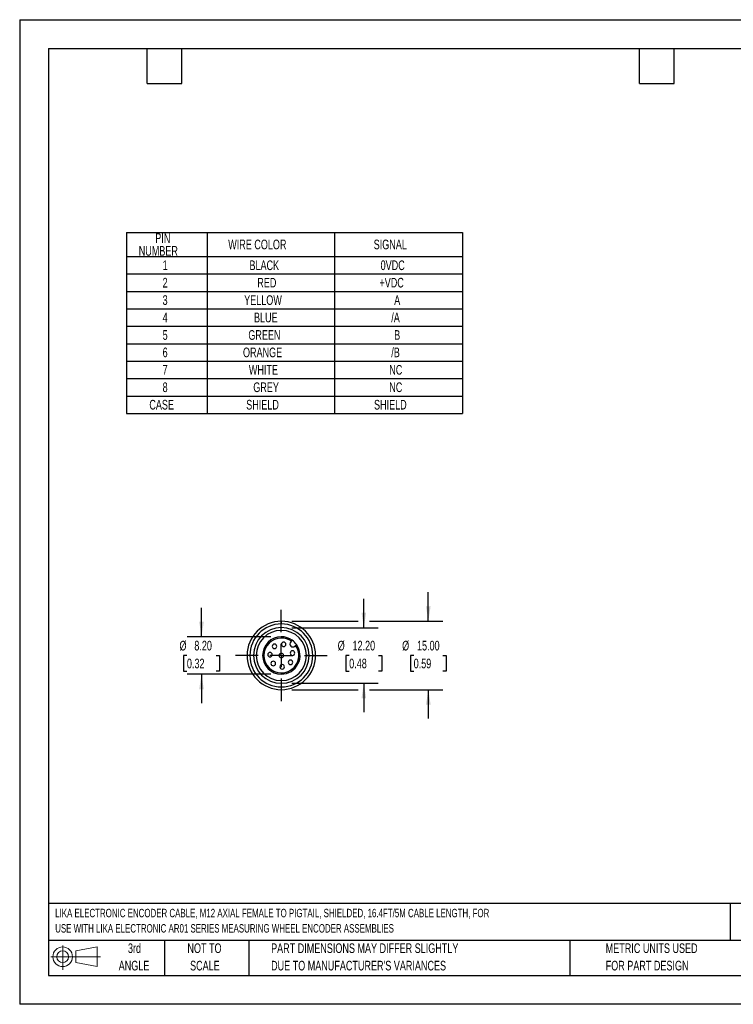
# Model space of a CAD drawing. Header units: millimetres. Extents: x 0 to 279, y 0 to 216.
# Tile 1 of 2: x 0 to 156, y 0 to 216. Entities that reach past the tile are written whole.
import ezdxf

# ---------------------------------------------------------------- set-up
doc = ezdxf.new("R2010")
doc.units = ezdxf.units.MM
doc.linetypes.add('CENTERX2', pattern=[20.32, 12.7, -2.54, 2.54, -2.54])
doc.layers.add('CENTER', color=40, linetype='CENTERX2')
doc.layers.add('SLD-DEFPOINTS', color=7, linetype='Continuous')
doc.layers.add('DIMENSIONS', color=140, linetype='Continuous', lineweight=25)
doc.layers.add('TEXT', color=140, linetype='Continuous', lineweight=25)
doc.styles.add('SLDTEXTSTYLE0', font='TXT', dxfattribs={"width": 0.7})
doc.dimstyles.new('SLDDIMSTYLE0', dxfattribs={"dimtxt": 2.158008, "dimasz": 3.302, "dimexe": 0, "dimexo": 0.0625, "dimgap": 0.539502, "dimtad": 0, "dimtih": 1, "dimtoh": 1, "dimrnd": 1e-09, "dimzin": 4, "dimdsep": 46, "dimtxsty": 'SLDTEXTSTYLE0', "dimsah": 1, "dimcen": 0.09, "dimadec": 0, "dimazin": 1, "dimtfac": 1, "dimtmove": 0, "dimatfit": 0, "dimfxl": 0, "dimfrac": 2, "dimtolj": 1, "dimtzin": 12, "dimarcsym": 0})

# ---------------------------------------------------------------- blocks, each defined once
blk = doc.blocks.new('Block11')
at = {"color": 7, "linetype": 'Continuous', "lineweight": 18}
for p, q in [((2.59, 5.31), (2.59, 0)), ((5.48, 4.17), (10.18, 5.03)), ((10.18, 5.03), (10.18, 0.73)), ((0, 2.88), (10.87, 2.88)), ((5.48, 1.6), (5.48, 4.17)), ((5.48, 1.6), (10.18, 0.73))]:
    blk.add_line(p, q, dxfattribs=at)
for radius in [2.15, 1.29]:
    blk.add_circle((2.59, 2.88), radius, dxfattribs=at)
blk = doc.blocks.new('Block12')
at = {"layer": 'SLD-DEFPOINTS'}
blk.add_blockref('Block11', (0, 0), dxfattribs=at)
blk = doc.blocks.new('SW_NOTE_0')
at = {"layer": 'TEXT', "color": 0, "linetype": 'CENTERX2', "lineweight": 18, "char_height": 1.8519, "attachment_point": 1, "style": 'SLDTEXTSTYLE0'}
for s, insert in [('LIKA ELECTRONIC ENCODER CABLE, M12 AXIAL FEMALE TO PIGTAIL, SHIELDED, 16.4FT/5M CABLE LENGTH, FOR', (0, 2.39)), ('USE WITH LIKA ELECTRONIC AR01 SERIES MEASURING WHEEL ENCODER ASSEMBLIES', (0, -0.96))]:
    blk.add_mtext(s, dxfattribs=dict(at, insert=insert))
blk = doc.blocks.new('SW_NOTE_0_3')
at = {"layer": 'TEXT', "color": 0, "linetype": 'CENTERX2', "lineweight": 18, "char_height": 2.1167, "attachment_point": 1, "style": 'SLDTEXTSTYLE0'}
for s, insert in [('PART DIMENSIONS MAY DIFFER SLIGHTLY', (0, 2.73)), ("DUE TO MANUFACTURER'S VARIANCES", (0, -1.09))]:
    blk.add_mtext(s, dxfattribs=dict(at, insert=insert))
blk = doc.blocks.new('SW_NOTE_0_4')
at = {"layer": 'TEXT', "color": 0, "linetype": 'CENTERX2', "lineweight": 18, "char_height": 2.117, "attachment_point": 2, "style": 'SLDTEXTSTYLE0'}
for s, insert in [('NOT TO', (5.26, 2.73)), ('SCALE', (5.35, -1.09))]:
    blk.add_mtext(s, dxfattribs=dict(at, insert=insert))
blk = doc.blocks.new('SW_NOTE_0_5')
at = {"layer": 'TEXT', "color": 0, "linetype": 'CENTERX2', "lineweight": 18, "char_height": 2.117, "attachment_point": 2, "style": 'SLDTEXTSTYLE0'}
for s, insert in [('3rd', (2.32, 2.73)), ('ANGLE', (2.22, -1.09))]:
    blk.add_mtext(s, dxfattribs=dict(at, insert=insert))
blk = doc.blocks.new('SW_NOTE_0_6')
at = {"layer": 'TEXT', "color": 0, "linetype": 'CENTERX2', "lineweight": 18, "char_height": 2.1167, "attachment_point": 1, "style": 'SLDTEXTSTYLE0'}
for s, insert in [('METRIC UNITS USED', (0, 2.73)), ('FOR PART DESIGN', (0, -1.09))]:
    blk.add_mtext(s, dxfattribs=dict(at, insert=insert))
blk = doc.blocks.new('SW_TABLEANNOTATION_0')
at = {"layer": 'TEXT', "color": 0}
for p, q in [((0, 0), (0, -5.3)), ((0, 0), (17.69, 0)), ((17.69, 0), (17.69, -5.3)), ((17.69, 0), (45.65, 0)), ((45.65, 0), (45.65, -5.3)), ((45.65, 0), (73.72, 0)), ((73.72, 0), (73.72, -5.3)), ((0, -5.3), (0, -9.12)), ((0, -5.3), (17.69, -5.3)), ((17.69, -5.3), (17.69, -9.12)), ((17.69, -5.3), (45.65, -5.3)), ((45.65, -5.3), (45.65, -9.12)), ((45.65, -5.3), (73.72, -5.3)), ((73.72, -5.3), (73.72, -9.12)), ((0, -9.12), (0, -12.94)), ((0, -9.12), (17.69, -9.12)), ((17.69, -9.12), (17.69, -12.94)), ((17.69, -9.12), (45.65, -9.12)), ((45.65, -9.12), (45.65, -12.94)), ((45.65, -9.12), (73.72, -9.12)), ((73.72, -9.12), (73.72, -12.94)), ((0, -12.94), (0, -16.77)), ((0, -12.94), (17.69, -12.94)), ((17.69, -12.94), (17.69, -16.77)), ((17.69, -12.94), (45.65, -12.94)), ((45.65, -12.94), (45.65, -16.77)), ((45.65, -12.94), (73.72, -12.94)), ((73.72, -12.94), (73.72, -16.77)), ((0, -16.77), (0, -20.59)), ((0, -16.77), (17.69, -16.77)), ((17.69, -16.77), (17.69, -20.59)), ((17.69, -16.77), (45.65, -16.77)), ((45.65, -16.77), (45.65, -20.59)), ((45.65, -16.77), (73.72, -16.77)), ((73.72, -16.77), (73.72, -20.59)), ((0, -20.59), (0, -24.41)), ((0, -20.59), (17.69, -20.59)), ((17.69, -20.59), (17.69, -24.41)), ((17.69, -20.59), (45.65, -20.59)), ((45.65, -20.59), (45.65, -24.41)), ((45.65, -20.59), (73.72, -20.59)), ((73.72, -20.59), (73.72, -24.41)), ((0, -24.41), (0, -28.23)), ((0, -24.41), (17.69, -24.41)), ((17.69, -24.41), (17.69, -28.23)), ((17.69, -24.41), (45.65, -24.41)), ((45.65, -24.41), (45.65, -28.23)), ((45.65, -24.41), (73.72, -24.41)), ((73.72, -24.41), (73.72, -28.23)), ((0, -28.23), (0, -32.06)), ((0, -28.23), (17.69, -28.23)), ((17.69, -28.23), (17.69, -32.06)), ((17.69, -28.23), (45.65, -28.23)), ((45.65, -28.23), (45.65, -32.06)), ((45.65, -28.23), (73.72, -28.23)), ((73.72, -28.23), (73.72, -32.06)), ((0, -32.06), (0, -35.88)), ((0, -32.06), (17.69, -32.06)), ((17.69, -32.06), (17.69, -35.88)), ((17.69, -32.06), (45.65, -32.06)), ((45.65, -32.06), (45.65, -35.88)), ((45.65, -32.06), (73.72, -32.06)), ((73.72, -32.06), (73.72, -35.88)), ((0, -35.88), (0, -39.7)), ((0, -35.88), (17.69, -35.88)), ((17.69, -35.88), (17.69, -39.7)), ((17.69, -35.88), (45.65, -35.88)), ((45.65, -35.88), (45.65, -39.7)), ((45.65, -35.88), (73.72, -35.88)), ((73.72, -35.88), (73.72, -39.7)), ((0, -39.7), (17.69, -39.7)), ((17.69, -39.7), (45.65, -39.7)), ((45.65, -39.7), (73.72, -39.7))]:
    blk.add_line(p, q, dxfattribs=at)
at = {"layer": 'TEXT', "color": 0, "attachment_point": 1, "style": 'SLDTEXTSTYLE0'}
for s, insert, char_height in [('PIN', (6.34, -0.18), 2.117), ('WIRE COLOR', (22.33, -1.59), 2.117), ('SIGNAL', (54.23, -1.59), 2.117), ('NUMBER', (2.72, -3), 2.117), ('1', (7.95, -6.15), 2.12), ('BLACK', (26.99, -6.15), 2.117), ('0VDC', (55.75, -6.15), 2.117), ('2', (7.95, -9.97), 2.12), ('RED', (28.71, -9.97), 2.117), ('+VDC', (55.49, -9.97), 2.117), ('3', (7.95, -13.79), 2.12), ('YELLOW', (25.83, -13.79), 2.117), ('A', (58.72, -13.79), 2.12), ('4', (7.95, -17.61), 2.12), ('BLUE', (27.99, -17.61), 2.117), ('/A', (58.08, -17.61), 2.117), ('5', (7.95, -21.44), 2.12), ('GREEN', (26.75, -21.44), 2.117), ('B', (58.72, -21.44), 2.12), ('6', (7.95, -25.26), 2.12), ('ORANGE', (25.57, -25.26), 2.117), ('/B', (58.08, -25.26), 2.117), ('7', (7.95, -29.08), 2.12), ('WHITE', (26.86, -29.08), 2.117), ('NC', (57.64, -29.08), 2.117), ('8', (7.95, -32.9), 2.12), ('GREY', (27.83, -32.9), 2.117), ('NC', (57.64, -32.9), 2.117), ('CASE', (5.04, -36.73), 2.117), ('SHIELD', (26.28, -36.73), 2.117), ('SHIELD', (54.3, -36.73), 2.117)]:
    blk.add_mtext(s, dxfattribs=dict(at, insert=insert, char_height=char_height))
blk = doc.blocks.new('_D')
at = {"layer": 'DIMENSIONS'}
for p, q in [((75.45, 82.59), (75.45, 88.94)), ((59.66, 82.59), (78.62, 82.59)), ((72.24, 76.49), (71.52, 76.49)), ((71.52, 76.49), (71.52, 73.06)), ((78.66, 76.49), (79.38, 76.49)), ((79.38, 76.49), (79.38, 73.06)), ((71.52, 73.06), (72.24, 73.06)), ((79.38, 73.06), (78.66, 73.06)), ((59.66, 70.39), (78.62, 70.39)), ((75.45, 70.39), (75.45, 64.04))]:
    blk.add_line(p, q, dxfattribs=at)
for points in [[(75.45, 82.59), (75.96, 85.9), (74.94, 85.9)], [(75.45, 70.39), (74.94, 67.09), (75.96, 67.09)]]:
    blk.add_solid(points, dxfattribs=at)
at = {"layer": 'DIMENSIONS', "char_height": 2.117, "attachment_point": 1, "style": 'SLDTEXTSTYLE0'}
for s, insert in [('%%c', (69.72, 79.71)), ('12.20', (72.97, 79.71)), ('0.48', (72.24, 75.79))]:
    blk.add_mtext(s, dxfattribs=dict(at, insert=insert))
blk = doc.blocks.new('_D_1')
at = {"layer": 'DIMENSIONS'}
for p, q in [((39.86, 80.59), (39.86, 86.94)), ((55.06, 80.59), (36.69, 80.59)), ((36.66, 76.49), (35.93, 76.49)), ((35.93, 76.49), (35.93, 73.06)), ((43.07, 76.49), (43.79, 76.49)), ((43.79, 76.49), (43.79, 73.06)), ((35.93, 73.06), (36.66, 73.06)), ((55.06, 72.39), (36.69, 72.39)), ((39.86, 72.39), (39.86, 66.04)), ((43.79, 73.06), (43.07, 73.06))]:
    blk.add_line(p, q, dxfattribs=at)
for points in [[(39.86, 80.59), (40.37, 83.9), (39.36, 83.9)], [(39.86, 72.39), (39.36, 69.09), (40.37, 69.09)]]:
    blk.add_solid(points, dxfattribs=at)
at = {"layer": 'DIMENSIONS', "char_height": 2.117, "attachment_point": 1, "style": 'SLDTEXTSTYLE0'}
for s, insert in [('%%c', (35.03, 79.71)), ('8.20', (38.29, 79.71)), ('0.32', (36.66, 75.79))]:
    blk.add_mtext(s, dxfattribs=dict(at, insert=insert))
blk = doc.blocks.new('_D_2')
at = {"layer": 'DIMENSIONS'}
for p, q in [((89.59, 83.99), (89.59, 90.34)), ((59.66, 83.99), (74.2, 83.99)), ((76.7, 83.99), (92.76, 83.99)), ((86.38, 76.49), (85.66, 76.49)), ((85.66, 76.49), (85.66, 73.06)), ((92.79, 76.49), (93.52, 76.49)), ((93.52, 76.49), (93.52, 73.06)), ((85.66, 73.06), (86.38, 73.06)), ((93.52, 73.06), (92.79, 73.06)), ((59.66, 68.99), (74.2, 68.99)), ((76.7, 68.99), (92.76, 68.99)), ((89.59, 68.99), (89.59, 62.64))]:
    blk.add_line(p, q, dxfattribs=at)
for points in [[(89.59, 83.99), (90.1, 87.3), (89.08, 87.3)], [(89.59, 68.99), (89.08, 65.69), (90.1, 65.69)]]:
    blk.add_solid(points, dxfattribs=at)
at = {"layer": 'DIMENSIONS', "char_height": 2.117, "attachment_point": 1, "style": 'SLDTEXTSTYLE0'}
for s, insert in [('%%c', (83.85, 79.71)), ('15.00', (87.11, 79.71)), ('0.59', (86.38, 75.79))]:
    blk.add_mtext(s, dxfattribs=dict(at, insert=insert))
blk = doc.blocks.new('SW_CENTERMARKSYMBOL_0')
at = {"layer": 'CENTER', "color": 0}
for p, q in [((0, 5.08), (0, 10.04)), ((0, 0), (0, 2.54)), ((-5.08, 0), (-10.04, 0)), ((0, 0), (-2.54, 0)), ((0, 0), (0, -2.54)), ((0, 0), (2.54, 0)), ((5.08, 0), (10.04, 0)), ((0, -5.08), (0, -10.04))]:
    blk.add_line(p, q, dxfattribs=at)

msp = doc.modelspace()

# ---------------------------------------------------------------- linework, layer by layer
at = {"color": 7, "linetype": 'Continuous'}
for p, q in [((0.002, 215.903), (0.002, 0.003)), ((0.002, 215.903), (279.402, 215.903)), ((279.402, 0.003), (0.002, 0.003))]:
    msp.add_line(p, q, dxfattribs=at)
for p, q in [((57.364, 83.995), (57.364, 83.395)), ((57.364, 80.595), (57.364, 80.306)), ((59.414, 79.464), (59.56, 79.61)), ((59.56, 79.61), (59.766, 79.817)), ((60.479, 78.69), (60.333, 78.545)), ((60.686, 78.897), (60.479, 78.69)), ((51.864, 76.495), (51.264, 76.495)), ((63.464, 76.495), (62.864, 76.495)), ((57.364, 72.683), (57.364, 72.395)), ((57.364, 69.595), (57.364, 68.995))]:
    msp.add_line(p, q)
for centre, radius, start, end in [((57.364, 76.495), 7.5, 90, 270), ((57.364, 76.495), 6.9, 90, 270), ((57.364, 76.495), 6.1, 0, 180), ((57.364, 76.495), 7.5, 270, 90), ((57.364, 76.495), 6.9, 270, 90), ((57.364, 76.495), 5.5, 90, 180), ((57.364, 76.495), 4.1, 90, 270), ((57.364, 76.495), 3.811, 90, 270), ((57.364, 76.495), 5.5, 0, 90), ((57.364, 76.495), 4.1, 54.12196, 90), ((57.364, 76.495), 3.811, 54.81947, 90), ((55.859, 78.491), 0.5, 90, 270), ((55.859, 78.491), 0.5, 270, 90), ((57.364, 76.495), 4.1, 270, 35.87804), ((57.364, 76.495), 3.811, 270, 35.18053), ((57.883, 78.94), 0.5, 90, 270), ((57.883, 78.94), 0.5, 270, 90), ((59.874, 79.005), 0.65, 135, 315), ((57.364, 76.495), 4.1, 35.87804, 54.12196), ((57.364, 76.495), 6.1, 180, 0), ((57.364, 76.495), 5.5, 180, 270), ((54.87, 76.669), 0.5, 90, 270), ((54.87, 76.669), 0.5, 270, 90), ((57.364, 76.495), 0.5, 90, 270), ((57.364, 76.495), 0.5, 270, 90), ((57.364, 76.495), 5.5, 270, 0), ((59.809, 77.014), 0.5, 90, 270), ((59.809, 77.014), 0.5, 270, 90), ((55.596, 74.727), 0.5, 90, 270), ((55.596, 74.727), 0.5, 270, 90), ((57.538, 74.001), 0.5, 90, 270), ((57.538, 74.001), 0.5, 270, 90), ((59.36, 74.99), 0.5, 90, 270), ((59.36, 74.99), 0.5, 270, 90)]:
    msp.add_arc(centre, radius, start, end)
at = {"layer": 'TEXT'}
for p, q in [((6.35, 209.55), (273.05, 209.55)), ((6.35, 209.55), (6.35, 6.35)), ((27.94, 201.93), (27.94, 209.55)), ((35.56, 201.93), (35.56, 209.55)), ((135.89, 201.93), (135.89, 209.55)), ((143.51, 201.93), (143.51, 209.55)), ((27.94, 201.93), (35.56, 201.93)), ((135.89, 201.93), (143.51, 201.93)), ((273.05, 22.126), (6.35, 22.126)), ((155.759, 22.126), (155.759, 13.97)), ((273.05, 13.97), (6.35, 13.97)), ((31.75, 13.97), (31.75, 6.35)), ((50.212, 13.97), (50.212, 6.35)), ((120.646, 13.97), (120.646, 6.35)), ((6.35, 6.35), (273.05, 6.35))]:
    msp.add_line(p, q, dxfattribs=at)

# ---------------------------------------------------------------- block references
at = {"layer": 'CENTER'}
msp.add_blockref('SW_CENTERMARKSYMBOL_0', (57.364, 76.495), dxfattribs=at)
at = {"layer": 'SLD-DEFPOINTS'}
msp.add_blockref('Block12', (6.838, 7.554), dxfattribs=at)
at = {"layer": 'TEXT'}
msp.add_blockref('SW_TABLEANNOTATION_0', (23.386, 169.267), dxfattribs=at)
at = {"layer": 'TEXT', "linetype": 'CENTERX2', "lineweight": 18}
for name, p in [('SW_NOTE_0', (7.782, 18.548)), ('SW_NOTE_0_5', (22.847, 10.635)), ('SW_NOTE_0_4', (35.257, 10.635)), ('SW_NOTE_0_3', (55.119, 10.635)), ('SW_NOTE_0_6', (128.478, 10.635))]:
    msp.add_blockref(name, p, dxfattribs=at)

# ---------------------------------------------------------------- dimensions: what is measured, and where the dimension line sits
at = {"layer": 'DIMENSIONS'}
for base, p1, p2, picture, middle in [((89.587, 68.995), (57.364, 83.995), (57.364, 68.995), '_D_2', (89.587, 76.495)), ((75.45, 82.595), (57.364, 70.395), (57.364, 82.595), '_D', (75.45, 76.495)), ((39.864, 72.395), (57.364, 80.595), (57.364, 72.395), '_D_1', (39.864, 76.495))]:
    dim = msp.add_linear_dim(base=base, p1=p1, p2=p2, angle=90, text='%%c<>', dimstyle='SLDDIMSTYLE0', dxfattribs=at)
    dim.commit()
    dim.dimension.update_dxf_attribs({"geometry": picture, "text_midpoint": middle, "dimtype": 160})

doc.saveas('drawing.dxf')
